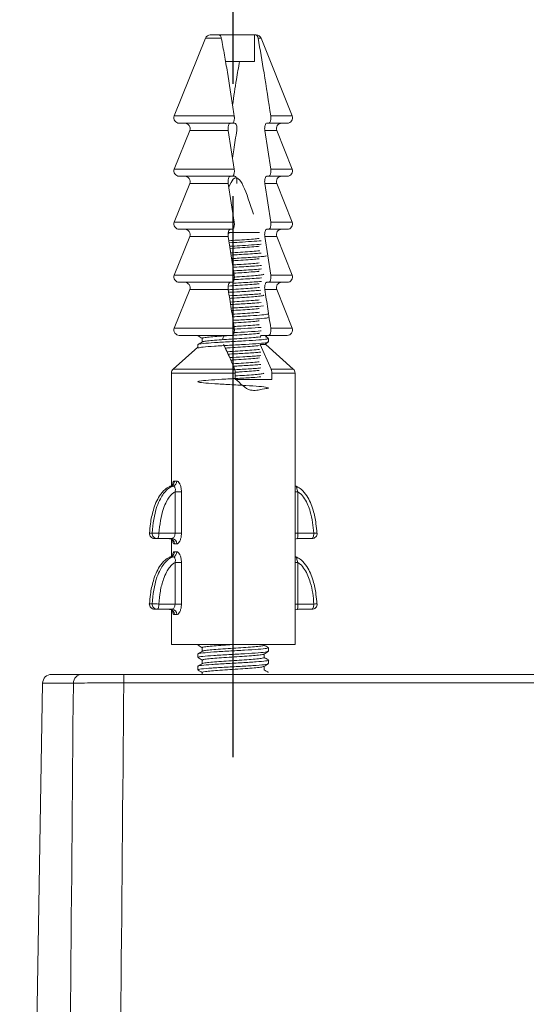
# Model space of a CAD drawing. Header units: millimetres. Extents: x 5295 to 5864, y 1670 to 2073.
# Tile 3 of 10: x 5444 to 5473, y 1987 to 2043. Entities that reach past the tile are written whole.
import ezdxf

# ---------------------------------------------------------------- set-up
doc = ezdxf.new("R2010")
doc.units = ezdxf.units.MM
doc.linetypes.add('CENTER', pattern=[50.8, 31.75, -6.35, 6.35, -6.35])
doc.layers.add('Center', color=1, linetype='CENTER')

# ---------------------------------------------------------------- blocks, each defined once
blk = doc.blocks.new('A$C3210630A')
at = {"color": 7, "linetype": 'Continuous', "lineweight": 15}
for p, q in [((9.212, 36.487), (7.452, 32.087)), ((9.49, 36.676), (9.947, 36.676)), ((11.996, 36.676), (9.947, 36.676)), ((11.996, 35.176), (11.996, 36.676)), ((12.046, 36.676), (11.996, 36.676)), ((12.046, 36.676), (12.084, 36.676)), ((14.123, 32.087), (12.363, 36.487)), ((11.996, 35.176), (10.353, 35.176)), ((8.323, 31.264), (7.452, 29.087)), ((10.737, 31.676), (7.73, 31.676)), ((10.505, 31.264), (10.844, 29.087)), ((10.759, 31.676), (10.879, 31.676)), ((12.91, 29.087), (12.575, 31.264)), ((12.684, 31.676), (12.805, 31.676)), ((13.844, 31.676), (12.805, 31.676)), ((14.123, 29.087), (13.252, 31.264)), ((10.737, 28.676), (7.73, 28.676)), ((10.759, 28.676), (10.879, 28.676)), ((12.684, 28.676), (12.805, 28.676)), ((13.844, 28.676), (12.805, 28.676)), ((8.323, 28.264), (7.452, 26.087)), ((10.505, 28.264), (10.844, 26.087)), ((12.91, 26.087), (12.575, 28.264)), ((14.123, 26.087), (13.252, 28.264)), ((10.737, 25.676), (7.73, 25.676)), ((12.684, 25.676), (12.805, 25.676)), ((13.844, 25.676), (12.805, 25.676)), ((8.323, 25.264), (7.452, 23.087)), ((10.505, 25.264), (10.844, 23.087)), ((12.91, 23.087), (12.575, 25.264)), ((14.123, 23.087), (13.252, 25.264)), ((10.737, 22.676), (7.73, 22.676)), ((12.684, 22.676), (12.805, 22.676)), ((13.844, 22.676), (12.805, 22.676)), ((8.323, 22.264), (7.452, 20.087)), ((14.123, 20.087), (13.252, 22.264)), ((10.737, 19.676), (7.73, 19.676)), ((8.748, 19.676), (8.788, 19.673)), ((8.787, 19.673), (8.787, 19.651)), ((12.402, 19.676), (12.805, 19.676)), ((12.787, 19.301), (12.787, 19.501)), ((13.844, 19.676), (12.805, 19.676)), ((8.787, 19.009), (7.388, 17.765)), ((8.787, 19.151), (8.787, 19.009)), ((9.037, 19.456), (9.037, 19.301)), ((12.934, 17.765), (12.317, 19.151)), ((12.627, 19.151), (12.595, 19.184)), ((14.187, 17.765), (12.627, 19.151)), ((7.287, 17.541), (7.287, 11.168)), ((10.906, 17.541), (10.906, 17.176)), ((12.972, 17.176), (12.972, 17.541)), ((14.287, 2.176), (14.287, 17.541)), ((10.906, 17.176), (12.972, 17.176)), ((14.338, 11.151), (14.287, 11.165)), ((7.496, 8.476), (7.496, 10.825)), ((7.496, 10.825), (7.854, 10.825)), ((7.854, 10.825), (7.854, 8.476)), ((14.436, 10.825), (14.436, 8.476)), ((6.053, 8.491), (6.196, 8.491)), ((6.583, 8.476), (7.496, 8.476)), ((7.496, 8.476), (7.854, 8.476)), ((14.436, 8.476), (15.349, 8.476)), ((6.476, 8.176), (6.333, 8.176)), ((7.314, 8.176), (6.476, 8.176)), ((7.287, 8.141), (7.287, 7.168)), ((7.588, 7.876), (7.457, 7.876)), ((15.242, 8.176), (14.403, 8.176)), ((7.496, 4.476), (7.496, 6.825)), ((7.496, 6.825), (7.854, 6.825)), ((7.854, 6.825), (7.854, 4.476)), ((14.436, 6.825), (14.436, 4.476)), ((6.053, 4.491), (6.196, 4.491)), ((6.583, 4.476), (7.496, 4.476)), ((7.496, 4.476), (7.854, 4.476)), ((14.436, 4.476), (15.349, 4.476)), ((6.476, 4.176), (6.333, 4.176)), ((7.314, 4.176), (6.476, 4.176)), ((7.287, 4.141), (7.287, 2.176)), ((15.242, 4.176), (14.403, 4.176)), ((7.588, 3.876), (7.457, 3.876)), ((7.518, 2.176), (7.287, 2.176)), ((14.287, 2.176), (7.518, 2.176)), ((9.037, 2.006), (9.037, 1.801)), ((12.537, 2.145), (12.537, 2.176)), ((12.787, 1.801), (12.787, 2.001)), ((8.787, 1.651), (8.787, 1.451)), ((9.037, 1.306), (9.037, 1.101)), ((12.537, 1.445), (12.537, 1.65)), ((12.787, 1.101), (12.787, 1.301)), ((8.787, 0.951), (8.787, 0.751)), ((9.037, 0.607), (9.037, 0.491)), ((12.537, 0.745), (12.537, 0.95)), ((12.774, 0.601), (12.737, 0.612))]:
    blk.add_line(p, q, dxfattribs=at)
at = {"color": 8, "linetype": 'Continuous', "lineweight": 15}
for p, q in [((10.114, 36.487), (9.212, 36.487)), ((12.363, 36.487), (12.196, 36.487)), ((7.452, 32.087), (10.844, 32.087)), ((12.91, 32.087), (14.123, 32.087)), ((10.505, 31.264), (8.323, 31.264)), ((13.252, 31.264), (12.575, 31.264)), ((7.452, 29.087), (10.844, 29.087)), ((12.91, 29.087), (14.123, 29.087)), ((10.505, 28.264), (8.323, 28.264)), ((13.252, 28.264), (12.575, 28.264)), ((7.452, 26.087), (10.844, 26.087)), ((12.91, 26.087), (14.123, 26.087)), ((10.505, 25.264), (8.323, 25.264)), ((10.564, 25.445), (10.494, 25.445)), ((10.504, 25.495), (12.271, 25.495)), ((13.252, 25.264), (12.575, 25.264)), ((7.452, 23.087), (10.844, 23.087)), ((12.91, 23.087), (14.123, 23.087)), ((10.505, 22.264), (8.323, 22.264)), ((13.252, 22.264), (12.575, 22.264)), ((7.452, 20.087), (10.844, 20.087)), ((12.91, 20.087), (14.123, 20.087)), ((12.627, 19.151), (12.317, 19.151)), ((10.906, 17.541), (7.287, 17.541)), ((7.388, 17.765), (10.868, 17.765)), ((12.934, 17.765), (14.187, 17.765)), ((14.287, 17.541), (12.972, 17.541)), ((14.436, 10.825), (14.287, 10.825)), ((14.436, 8.476), (14.287, 8.476)), ((14.436, 6.825), (14.287, 6.825)), ((14.436, 4.476), (14.287, 4.476))]:
    blk.add_line(p, q, dxfattribs=at)
at = {"color": 7, "linetype": 'Continuous', "lineweight": 15, "flags": 128}
for points in [[(9.01, 19.522), (9.029, 19.482), (9.037, 19.456)], [(6.033, 8.49), (6.038, 8.491), (6.053, 8.491)], [(6.476, 8.176), (6.497, 8.181), (6.517, 8.198), (6.535, 8.226), (6.551, 8.263), (6.565, 8.309), (6.575, 8.361), (6.581, 8.417), (6.583, 8.476)], [(15.349, 8.476), (15.347, 8.417), (15.34, 8.361), (15.331, 8.309), (15.317, 8.263), (15.301, 8.226), (15.283, 8.198), (15.262, 8.181), (15.242, 8.176)], [(15.541, 8.49), (15.537, 8.491), (15.521, 8.491)], [(6.033, 4.49), (6.038, 4.491), (6.053, 4.491)], [(6.476, 4.176), (6.497, 4.181), (6.517, 4.198), (6.535, 4.226), (6.551, 4.263), (6.565, 4.309), (6.575, 4.361), (6.581, 4.417), (6.583, 4.476)], [(15.349, 4.476), (15.347, 4.417), (15.34, 4.361), (15.331, 4.309), (15.317, 4.263), (15.301, 4.226), (15.283, 4.198), (15.262, 4.181), (15.242, 4.176)], [(15.541, 4.49), (15.537, 4.491), (15.521, 4.491)]]:
    blk.add_lwpolyline(points, dxfattribs=at)
at = {"color": 7, "linetype": 'Continuous', "lineweight": 15}
for centre, radius, start, end in [((9.49, 36.376), 0.3, 90, 158.1986), ((12.084, 36.376), 0.3, 21.8014, 90), ((7.73, 31.976), 0.3, 158.1986, 270), ((13.844, 31.976), 0.3, 270, 21.8014), ((8.044, 31.376), 0.3, 338.1986, 90), ((13.53, 31.376), 0.3, 90, 201.8014), ((7.73, 28.976), 0.3, 158.1986, 270), ((13.844, 28.976), 0.3, 270, 21.8014), ((8.044, 28.376), 0.3, 338.1986, 90), ((13.53, 28.376), 0.3, 90, 201.8014), ((7.73, 25.976), 0.3, 158.1986, 270), ((8.044, 25.376), 0.3, 338.1986, 90), ((13.53, 25.376), 0.3, 90, 201.8014), ((13.844, 25.976), 0.3, 270, 21.8014), ((7.73, 22.976), 0.3, 158.1986, 270), ((13.844, 22.976), 0.3, 270, 21.8014), ((8.044, 22.376), 0.3, 338.1986, 90), ((13.53, 22.376), 0.3, 90, 201.8014), ((7.73, 19.976), 0.3, 158.1986, 270), ((13.844, 19.976), 0.3, 270, 21.8014), ((12.826, 19.376), 0.3, 97.4862, 131.6823), ((7.587, 17.541), 0.3, 131.6335, 180), ((13.987, 17.541), 0.3, 0, 48.3665), ((7.157, 11.431), 0.3, 287.7379, 0.5534), ((7.293, 11.424), 0.295, 289.3366, 1.9518), ((6.333, 8.476), 0.3, 177.1691, 180), ((6.344, 8.467), 0.292, 175.2322, 267.8473), ((6.487, 8.467), 0.292, 175.2322, 267.8473), ((5.991, -1.227), 9.721, 86.5116, 88.7944), ((15.242, 8.476), 0.3, 270, 2.8309), ((7.164, 7.883), 0.293, 358.6146, 88.5441), ((7.3, 7.888), 0.288, 357.5436, 87.3123), ((7.157, 7.431), 0.3, 287.7379, 0.5534), ((7.293, 7.424), 0.295, 289.3366, 1.9518), ((6.333, 4.476), 0.3, 177.1691, 180), ((6.344, 4.467), 0.292, 175.2322, 267.8473), ((6.487, 4.467), 0.292, 175.2322, 267.8473), ((5.991, -5.227), 9.721, 86.5116, 88.7944), ((15.242, 4.476), 0.3, 270, 2.8309), ((7.164, 3.883), 0.293, 358.6146, 88.5441), ((7.3, 3.888), 0.288, 357.5436, 87.3123)]:
    blk.add_arc(centre, radius, start, end, dxfattribs=at)
at = {"color": 8, "linetype": 'Continuous', "lineweight": 15}
for centre in [(15.331, 9.969), (15.331, 5.969)]:
    blk.add_arc(centre, 1.493, 270.6933, 278.1078, dxfattribs=at)
at = {"color": 7, "linetype": 'Continuous', "lineweight": 15}
for points, knots in [([(9.947, 36.676), (9.955, 36.675), (9.994, 36.673), (10.048, 36.644), (10.095, 36.56), (10.109, 36.505), (10.114, 36.487)], [0, 0, 0, 0, 0.133829, 0.620556, 0.872451, 1, 1, 1, 1]), ([(10.114, 36.487), (10.174, 36.171), (10.296, 35.54), (10.512, 34.233), (10.693, 33.08), (10.819, 32.252), (10.844, 32.087)], [0, 0, 0, 0, 0.221564, 0.44372, 0.889151, 1, 1, 1, 1]), ([(12.196, 36.487), (12.195, 36.491), (12.19, 36.518), (12.181, 36.549), (12.157, 36.605), (12.114, 36.664), (12.071, 36.671), (12.046, 36.676)], [0, 0, 0, 0, 0.025596, 0.19508, 0.24725, 0.564914, 1, 1, 1, 1]), ([(12.91, 32.087), (12.787, 32.906), (12.565, 34.393), (12.31, 35.838), (12.196, 36.487)], [0, 0, 0, 0, 0.551068, 1, 1, 1, 1]), ([(11.141, 35.176), (11.084, 34.836), (10.945, 34.023), (10.821, 33.192), (10.748, 32.708)], [0, 0, 0, 0, 0.417805, 1, 1, 1, 1]), ([(10.844, 32.087), (10.846, 32.071), (10.85, 32.037), (10.853, 31.969), (10.849, 31.885), (10.832, 31.798), (10.806, 31.729), (10.773, 31.684), (10.749, 31.678), (10.737, 31.676)], [0, 0, 0, 0, 0.084724, 0.179843, 0.339851, 0.499733, 0.663165, 0.835664, 1, 1, 1, 1]), ([(12.805, 31.676), (12.818, 31.679), (12.844, 31.686), (12.88, 31.742), (12.905, 31.825), (12.917, 31.91), (12.919, 31.996), (12.915, 32.051), (12.91, 32.084), (12.91, 32.087)], [0, 0, 0, 0, 0.183485, 0.373192, 0.554244, 0.72489, 0.820724, 0.983017, 1, 1, 1, 1]), ([(10.505, 31.264), (10.505, 31.266), (10.5, 31.299), (10.494, 31.365), (10.499, 31.459), (10.515, 31.543), (10.54, 31.613), (10.574, 31.662), (10.601, 31.675), (10.615, 31.676), (10.616, 31.676)], [0, 0, 0, 0, 0.010378, 0.17498, 0.324274, 0.471755, 0.629142, 0.803258, 0.994183, 1, 1, 1, 1]), ([(10.988, 31.264), (10.931, 30.902), (10.85, 30.385), (10.771, 29.864), (10.747, 29.707)], [0, 0, 0, 0, 0.698605, 1, 1, 1, 1]), ([(10.988, 31.264), (10.989, 31.273), (10.995, 31.312), (10.998, 31.385), (10.992, 31.462), (10.98, 31.534), (10.96, 31.6), (10.927, 31.656), (10.898, 31.674), (10.882, 31.675), (10.879, 31.676)], [0, 0, 0, 0, 0.0458255, 0.2077671, 0.3587586, 0.4275108, 0.6015781, 0.7751644, 0.961118, 1, 1, 1, 1]), ([(12.684, 31.676), (12.677, 31.675), (12.656, 31.672), (12.622, 31.638), (12.59, 31.564), (12.57, 31.468), (12.565, 31.367), (12.57, 31.3), (12.575, 31.268), (12.575, 31.264)], [0, 0, 0, 0, 0.097273, 0.292654, 0.486369, 0.666656, 0.828898, 0.980059, 1, 1, 1, 1]), ([(10.844, 29.087), (10.846, 29.071), (10.85, 29.037), (10.853, 28.969), (10.849, 28.885), (10.832, 28.798), (10.806, 28.729), (10.773, 28.684), (10.749, 28.678), (10.737, 28.676)], [0, 0, 0, 0, 0.084724, 0.179843, 0.339851, 0.499733, 0.663165, 0.835664, 1, 1, 1, 1]), ([(12.805, 28.676), (12.818, 28.679), (12.844, 28.686), (12.88, 28.742), (12.905, 28.825), (12.917, 28.91), (12.919, 28.996), (12.915, 29.051), (12.91, 29.084), (12.91, 29.087)], [0, 0, 0, 0, 0.183485, 0.373192, 0.554244, 0.72489, 0.820724, 0.983017, 1, 1, 1, 1]), ([(10.505, 28.264), (10.505, 28.266), (10.5, 28.299), (10.494, 28.365), (10.499, 28.459), (10.515, 28.543), (10.54, 28.613), (10.574, 28.662), (10.601, 28.675), (10.615, 28.676), (10.616, 28.676)], [0, 0, 0, 0, 0.010378, 0.17498, 0.324274, 0.471755, 0.629142, 0.803258, 0.994183, 1, 1, 1, 1]), ([(11.927, 26.529), (11.547, 27.726), (11.083, 29.187), (10.62, 28.239), (10.536, 28.067)], [0, 0, 0, 0, 0.819149, 1, 1, 1, 1]), ([(10.988, 28.264), (10.989, 28.273), (10.995, 28.312), (10.998, 28.385), (10.992, 28.462), (10.98, 28.534), (10.96, 28.6), (10.927, 28.656), (10.898, 28.674), (10.882, 28.675), (10.879, 28.676)], [0, 0, 0, 0, 0.045825, 0.207767, 0.358759, 0.427511, 0.601578, 0.775164, 0.961118, 1, 1, 1, 1]), ([(12.684, 28.676), (12.677, 28.675), (12.656, 28.672), (12.622, 28.638), (12.59, 28.564), (12.57, 28.468), (12.565, 28.367), (12.57, 28.3), (12.575, 28.268), (12.575, 28.264)], [0, 0, 0, 0, 0.097273, 0.292654, 0.486369, 0.666656, 0.828898, 0.980059, 1, 1, 1, 1]), ([(10.505, 25.264), (10.505, 25.266), (10.5, 25.299), (10.494, 25.365), (10.499, 25.459), (10.515, 25.543), (10.54, 25.613), (10.574, 25.662), (10.601, 25.675), (10.615, 25.676), (10.616, 25.676)], [0, 0, 0, 0, 0.010378, 0.17498, 0.324274, 0.471755, 0.629142, 0.803258, 0.994183, 1, 1, 1, 1]), ([(10.844, 26.087), (10.846, 26.071), (10.85, 26.037), (10.853, 25.969), (10.849, 25.885), (10.832, 25.798), (10.806, 25.729), (10.773, 25.684), (10.749, 25.678), (10.737, 25.676)], [0, 0, 0, 0, 0.084724, 0.179843, 0.339851, 0.499733, 0.663165, 0.835664, 1, 1, 1, 1]), ([(12.684, 25.676), (12.677, 25.675), (12.656, 25.672), (12.622, 25.638), (12.59, 25.564), (12.57, 25.468), (12.565, 25.367), (12.57, 25.3), (12.575, 25.268), (12.575, 25.264)], [0, 0, 0, 0, 0.097273, 0.292654, 0.486369, 0.666656, 0.828898, 0.980059, 1, 1, 1, 1]), ([(12.805, 25.676), (12.818, 25.679), (12.844, 25.686), (12.88, 25.742), (12.905, 25.825), (12.917, 25.91), (12.919, 25.996), (12.915, 26.051), (12.91, 26.084), (12.91, 26.087)], [0, 0, 0, 0, 0.183485, 0.373192, 0.554244, 0.72489, 0.820724, 0.983017, 1, 1, 1, 1]), ([(12.259, 25.16), (12.191, 25.151), (12.019, 25.131), (11.57, 25.098), (11.042, 25.063), (10.693, 25.041), (10.541, 25.032)], [0, 0, 0, 0, 0.193154, 0.48431, 0.775468, 1, 1, 1, 1]), ([(10.56, 24.913), (10.757, 24.924), (11.198, 24.949), (11.826, 24.988), (12.251, 25.016), (12.36, 25.03), (12.364, 25.031)], [0, 0, 0, 0, 0.283326, 0.635188, 0.987093, 1, 1, 1, 1]), ([(10.591, 24.715), (10.777, 24.725), (11.208, 24.749), (11.826, 24.788), (12.251, 24.816), (12.361, 24.83), (12.364, 24.831)], [0, 0, 0, 0, 0.272529, 0.629753, 0.987019, 1, 1, 1, 1]), ([(10.609, 24.593), (10.798, 24.605), (11.186, 24.63), (11.724, 24.667), (12.104, 24.697), (12.225, 24.714), (12.257, 24.719)], [0, 0, 0, 0, 0.286789, 0.588507, 0.890228, 1, 1, 1, 1]), ([(12.271, 24.467), (12.265, 24.466), (12.183, 24.452), (11.862, 24.427), (11.349, 24.389), (10.909, 24.362), (10.682, 24.348), (10.648, 24.345)], [0, 0, 0, 0, 0.023105, 0.330519, 0.637921, 0.945332, 1, 1, 1, 1]), ([(10.668, 24.219), (10.819, 24.228), (11.153, 24.246), (11.646, 24.276), (12.08, 24.304), (12.278, 24.322), (12.363, 24.33)], [0, 0, 0, 0, 0.230471, 0.508467, 0.786364, 1, 1, 1, 1]), ([(10.698, 24.021), (10.839, 24.029), (11.163, 24.047), (11.649, 24.076), (12.106, 24.106), (12.473, 24.137), (12.606, 24.158), (12.673, 24.168)], [0, 0, 0, 0, 0.1619, 0.371449, 0.580923, 0.790468, 1, 1, 1, 1]), ([(10.718, 23.893), (10.788, 23.897), (11.053, 23.914), (11.508, 23.944), (11.985, 23.98), (12.179, 24.002), (12.264, 24.012)], [0, 0, 0, 0, 0.1129875, 0.4320686, 0.7511497, 1, 1, 1, 1]), ([(12.256, 23.774), (12.21, 23.768), (12.069, 23.749), (11.661, 23.718), (11.182, 23.686), (10.87, 23.666), (10.755, 23.659)], [0, 0, 0, 0, 0.1592407, 0.4850772, 0.8109155, 1, 1, 1, 1]), ([(10.776, 23.525), (10.85, 23.529), (11.105, 23.544), (11.537, 23.568), (12.003, 23.599), (12.291, 23.619), (12.379, 23.63), (12.379, 23.63)], [0, 0, 0, 0, 0.119515, 0.412803, 0.70619, 0.99956, 1, 1, 1, 1]), ([(10.806, 23.327), (10.87, 23.331), (11.115, 23.344), (11.537, 23.368), (12.003, 23.399), (12.291, 23.419), (12.379, 23.43), (12.379, 23.43)], [0, 0, 0, 0, 0.104657, 0.402916, 0.701274, 0.999615, 1, 1, 1, 1]), ([(10.844, 23.087), (10.846, 23.071), (10.85, 23.037), (10.853, 22.969), (10.849, 22.885), (10.832, 22.798), (10.806, 22.729), (10.773, 22.684), (10.749, 22.678), (10.737, 22.676)], [0, 0, 0, 0, 0.084724, 0.179843, 0.339851, 0.499733, 0.663165, 0.835664, 1, 1, 1, 1]), ([(10.754, 22.824), (10.822, 22.828), (11.071, 22.842), (11.499, 22.866), (11.973, 22.896), (12.275, 22.917), (12.372, 22.928), (12.379, 22.929)], [0, 0, 0, 0, 0.108704, 0.3979289, 0.6870971, 0.9762498, 1, 1, 1, 1]), ([(12.512, 23.142), (12.517, 23.135), (12.528, 23.116), (12.33, 23.084), (11.957, 23.047), (11.443, 23.01), (11.032, 22.984), (10.821, 22.97), (10.805, 22.969)], [0, 0, 0, 0, 0.115732, 0.33224, 0.548755, 0.765263, 0.981777, 1, 1, 1, 1]), ([(10.827, 23.193), (10.976, 23.202), (11.323, 23.225), (11.807, 23.26), (12.151, 23.287), (12.248, 23.302), (12.263, 23.305)], [0, 0, 0, 0, 0.2548885, 0.5947138, 0.9345415, 1, 1, 1, 1]), ([(12.805, 22.676), (12.818, 22.679), (12.844, 22.686), (12.88, 22.742), (12.905, 22.825), (12.917, 22.91), (12.919, 22.996), (12.915, 23.051), (12.91, 23.084), (12.91, 23.087)], [0, 0, 0, 0, 0.183485, 0.373192, 0.554244, 0.72489, 0.820724, 0.983017, 1, 1, 1, 1]), ([(10.505, 22.264), (10.505, 22.266), (10.5, 22.299), (10.494, 22.365), (10.499, 22.459), (10.515, 22.543), (10.54, 22.613), (10.574, 22.662), (10.601, 22.675), (10.615, 22.676), (10.616, 22.676)], [0, 0, 0, 0, 0.010378, 0.17498, 0.324274, 0.471755, 0.629142, 0.803258, 0.994183, 1, 1, 1, 1]), ([(12.276, 22.384), (12.275, 22.383), (12.2, 22.371), (11.888, 22.345), (11.382, 22.308), (10.882, 22.276), (10.595, 22.258), (10.501, 22.252)], [0, 0, 0, 0, 0.004743, 0.289809, 0.574884, 0.85995, 1, 1, 1, 1]), ([(10.502, 22.465), (10.678, 22.476), (11.051, 22.5), (11.599, 22.537), (12.035, 22.57), (12.196, 22.59), (12.258, 22.598)], [0, 0, 0, 0, 0.254595, 0.540345, 0.826096, 1, 1, 1, 1]), ([(10.756, 22.624), (10.823, 22.628), (11.072, 22.642), (11.5, 22.666), (11.973, 22.696), (12.275, 22.717), (12.372, 22.728), (12.379, 22.729)], [0, 0, 0, 0, 0.107805, 0.397332, 0.6868, 0.976254, 1, 1, 1, 1]), ([(12.684, 22.676), (12.677, 22.675), (12.656, 22.672), (12.622, 22.638), (12.59, 22.564), (12.57, 22.468), (12.565, 22.367), (12.57, 22.3), (12.575, 22.268), (12.575, 22.264)], [0, 0, 0, 0, 0.097273, 0.292654, 0.486369, 0.666656, 0.828898, 0.980059, 1, 1, 1, 1]), ([(10.5, 22.11), (10.722, 22.122), (11.245, 22.151), (11.951, 22.191), (12.238, 22.219), (12.348, 22.229)], [0, 0, 0, 0, 0.313588, 0.737271, 1, 1, 1, 1]), ([(10.505, 22.264), (10.562, 21.903), (10.677, 21.179), (10.788, 20.451), (10.844, 20.087)], [0, 0, 0, 0, 0.499968, 1, 1, 1, 1]), ([(10.56, 21.913), (10.762, 21.924), (11.265, 21.953), (11.951, 21.991), (12.238, 22.019), (12.348, 22.029)], [0, 0, 0, 0, 0.293621, 0.72963, 1, 1, 1, 1]), ([(10.583, 21.768), (10.671, 21.774), (10.953, 21.792), (11.437, 21.823), (11.953, 21.861), (12.323, 21.898), (12.514, 21.927), (12.511, 21.942), (12.51, 21.946)], [0, 0, 0, 0, 0.096214, 0.30859, 0.52096, 0.733332, 0.9457, 1, 1, 1, 1]), ([(12.91, 20.087), (12.883, 20.269), (12.828, 20.633), (12.744, 21.178), (12.66, 21.722), (12.604, 22.083), (12.575, 22.264)], [0, 0, 0, 0, 0.24999, 0.499983, 0.749988, 1, 1, 1, 1]), ([(12.256, 21.684), (12.217, 21.678), (12.085, 21.66), (11.691, 21.63), (11.161, 21.594), (10.789, 21.57), (10.616, 21.559)], [0, 0, 0, 0, 0.130239, 0.432953, 0.735661, 1, 1, 1, 1]), ([(10.639, 21.417), (10.766, 21.425), (11.19, 21.449), (11.865, 21.486), (12.209, 21.516), (12.36, 21.529)], [0, 0, 0, 0, 0.193297, 0.645925, 1, 1, 1, 1]), ([(10.67, 21.219), (10.787, 21.226), (11.201, 21.249), (11.924, 21.289), (12.306, 21.323), (12.497, 21.34)], [0, 0, 0, 0, 0.163912, 0.581958, 1, 1, 1, 1]), ([(10.692, 21.075), (10.861, 21.086), (11.228, 21.109), (11.743, 21.145), (12.115, 21.174), (12.23, 21.191), (12.258, 21.195)], [0, 0, 0, 0, 0.267381, 0.582483, 0.897583, 1, 1, 1, 1]), ([(12.267, 20.984), (12.172, 20.973), (11.965, 20.95), (11.472, 20.914), (11.028, 20.886), (10.779, 20.87), (10.724, 20.866)], [0, 0, 0, 0, 0.270526, 0.590599, 0.910677, 1, 1, 1, 1]), ([(10.746, 20.723), (10.789, 20.726), (11.126, 20.745), (11.773, 20.781), (12.49, 20.832), (12.67, 20.866), (12.76, 20.882)], [0, 0, 0, 0, 0.045947, 0.363969, 0.681987, 1, 1, 1, 1]), ([(10.777, 20.525), (10.809, 20.527), (11.136, 20.546), (11.785, 20.581), (12.446, 20.632), (12.784, 20.667), (12.757, 20.686), (12.754, 20.688)], [0, 0, 0, 0, 0.0342, 0.344799, 0.655395, 0.96599, 1, 1, 1, 1]), ([(10.844, 20.087), (10.846, 20.071), (10.85, 20.037), (10.853, 19.969), (10.849, 19.885), (10.832, 19.798), (10.806, 19.729), (10.773, 19.684), (10.749, 19.678), (10.737, 19.676)], [0, 0, 0, 0, 0.084724, 0.179843, 0.339851, 0.499733, 0.663165, 0.835664, 1, 1, 1, 1]), ([(10.799, 20.382), (10.849, 20.385), (11.095, 20.401), (11.529, 20.429), (11.996, 20.464), (12.183, 20.486), (12.262, 20.495)], [0, 0, 0, 0, 0.085749, 0.419374, 0.752999, 1, 1, 1, 1]), ([(10.821, 20.028), (11.086, 20.043), (11.648, 20.075), (12.212, 20.109), (12.355, 20.127), (12.369, 20.129)], [0, 0, 0, 0, 0.44659, 0.9466962, 1, 1, 1, 1]), ([(12.26, 20.284), (12.239, 20.28), (12.133, 20.265), (11.776, 20.236), (11.299, 20.203), (10.965, 20.182), (10.831, 20.173)], [0, 0, 0, 0, 0.0875667, 0.4280052, 0.7684451, 1, 1, 1, 1]), ([(12.805, 19.676), (12.818, 19.679), (12.844, 19.686), (12.88, 19.742), (12.905, 19.825), (12.917, 19.91), (12.919, 19.996), (12.915, 20.051), (12.91, 20.084), (12.91, 20.087)], [0, 0, 0, 0, 0.183485, 0.373192, 0.554244, 0.72489, 0.820724, 0.983017, 1, 1, 1, 1]), ([(8.844, 19.642), (8.803, 19.651), (8.755, 19.663), (8.841, 19.674), (8.853, 19.676)], [0, 0, 0, 0, 0.8575335, 1, 1, 1, 1]), ([(8.824, 19.151), (8.813, 19.155), (8.753, 19.175), (9.053, 19.213), (9.686, 19.264), (10.574, 19.314), (11.499, 19.365), (12.272, 19.415), (12.763, 19.464), (12.761, 19.496), (12.759, 19.512)], [0, 0, 0, 0, 0.032916, 0.173094, 0.313271, 0.453449, 0.593628, 0.733808, 0.873988, 1, 1, 1, 1]), ([(8.794, 19.642), (8.836, 19.618), (8.913, 19.573), (8.99, 19.528), (9.025, 19.508)], [0, 0, 0, 0, 0.547291, 1, 1, 1, 1]), ([(9.062, 19.507), (9.058, 19.513), (9.044, 19.532), (9.237, 19.563), (9.605, 19.601), (10.118, 19.639), (10.702, 19.676), (11.302, 19.714), (11.826, 19.752), (12.162, 19.779), (12.254, 19.793), (12.266, 19.795)], [0, 0, 0, 0, 0.066242, 0.196793, 0.327346, 0.457898, 0.58845, 0.719001, 0.849552, 0.980103, 1, 1, 1, 1]), ([(12.259, 19.584), (12.19, 19.575), (12.016, 19.554), (11.565, 19.521), (10.994, 19.483), (10.394, 19.445), (9.838, 19.408), (9.396, 19.37), (9.119, 19.337), (9.083, 19.316), (9.069, 19.307)], [0, 0, 0, 0, 0.091546, 0.227658, 0.36377, 0.499879, 0.635991, 0.772101, 0.908216, 1, 1, 1, 1]), ([(10.197, 19.431), (10.197, 19.432), (10.197, 19.459), (10.209, 19.515), (10.234, 19.594), (10.274, 19.655), (10.308, 19.675), (10.326, 19.675), (10.329, 19.676)], [0, 0, 0, 0, 0.005871, 0.168479, 0.390736, 0.672011, 0.956816, 1, 1, 1, 1]), ([(10.836, 19.829), (11.096, 19.844), (11.652, 19.875), (12.212, 19.909), (12.355, 19.927), (12.369, 19.929)], [0, 0, 0, 0, 0.441962, 0.94625, 1, 1, 1, 1]), ([(12.402, 19.676), (12.401, 19.676), (12.385, 19.675), (12.352, 19.657), (12.316, 19.609), (12.303, 19.562), (12.3, 19.551)], [0, 0, 0, 0, 0.024316, 0.438476, 0.874335, 1, 1, 1, 1]), ([(12.778, 19.512), (12.736, 19.536), (12.683, 19.566), (12.631, 19.597), (12.621, 19.603)], [0, 0, 0, 0, 0.805488, 1, 1, 1, 1]), ([(9.05, 19.309), (9.008, 19.284), (8.924, 19.235), (8.839, 19.186), (8.797, 19.162)], [0, 0, 0, 0, 0.499876, 1, 1, 1, 1]), ([(8.798, 18.963), (8.87, 18.979), (9.014, 19.013), (9.697, 19.064), (10.571, 19.114), (11.5, 19.165), (12.269, 19.215), (12.738, 19.261), (12.742, 19.289), (12.743, 19.301)], [0, 0, 0, 0, 0.149546, 0.29909, 0.448633, 0.598179, 0.747727, 0.897275, 1, 1, 1, 1]), ([(10.241, 19.151), (10.359, 18.903), (10.573, 18.457), (10.777, 17.978), (10.868, 17.765)], [0, 0, 0, 0, 0.555879, 1, 1, 1, 1]), ([(10.334, 18.952), (10.376, 18.955), (10.601, 18.97), (11.06, 18.998), (11.62, 19.036), (12.047, 19.068), (12.201, 19.088), (12.257, 19.095)], [0, 0, 0, 0, 0.061029, 0.324245, 0.587456, 0.850674, 1, 1, 1, 1]), ([(12.587, 19.179), (12.608, 19.192), (12.671, 19.228), (12.734, 19.265), (12.776, 19.289)], [0, 0, 0, 0, 0.330036, 1, 1, 1, 1]), ([(12.27, 18.884), (12.264, 18.883), (12.181, 18.869), (11.857, 18.843), (11.342, 18.805), (10.83, 18.773), (10.534, 18.754), (10.43, 18.747)], [0, 0, 0, 0, 0.023409, 0.2989, 0.5744, 0.849896, 1, 1, 1, 1]), ([(10.495, 18.609), (10.775, 18.625), (11.358, 18.658), (12.049, 18.698), (12.277, 18.722), (12.345, 18.729)], [0, 0, 0, 0, 0.3946625, 0.8177042, 1, 1, 1, 1]), ([(10.586, 18.415), (10.836, 18.429), (11.388, 18.46), (12.048, 18.498), (12.277, 18.522), (12.345, 18.529)], [0, 0, 0, 0, 0.367495, 0.809523, 1, 1, 1, 1]), ([(10.648, 18.272), (10.701, 18.276), (10.947, 18.292), (11.397, 18.32), (11.923, 18.358), (12.159, 18.383), (12.276, 18.395)], [0, 0, 0, 0, 0.0839372, 0.3912465, 0.6985469, 1, 1, 1, 1]), ([(12.256, 18.184), (12.209, 18.177), (12.066, 18.159), (11.656, 18.127), (11.172, 18.094), (10.856, 18.074), (10.737, 18.067)], [0, 0, 0, 0, 0.161126, 0.48382, 0.806502, 1, 1, 1, 1]), ([(10.798, 17.926), (10.929, 17.934), (11.36, 17.958), (11.965, 17.992), (12.243, 18.019), (12.347, 18.029)], [0, 0, 0, 0, 0.214811, 0.707683, 1, 1, 1, 1]), ([(10.81, 17.727), (10.937, 17.734), (11.364, 17.758), (11.965, 17.792), (12.243, 17.819), (12.347, 17.829)], [0, 0, 0, 0, 0.2095206, 0.7057206, 1, 1, 1, 1]), ([(10.906, 17.232), (11.188, 16.947), (11.702, 16.426), (12.498, 16.671), (12.83, 16.674), (12.765, 16.737), (12.294, 16.784), (11.519, 16.836), (10.596, 16.886), (9.711, 16.937), (9.045, 16.987), (8.731, 17.038), (8.835, 17.089), (9.333, 17.139), (10.129, 17.19), (11.048, 17.24), (11.878, 17.287), (12.213, 17.316), (12.357, 17.329)], [0, 0, 0, 0, 0.076267, 0.138871, 0.201474, 0.264077, 0.326681, 0.389286, 0.45189, 0.514494, 0.577097, 0.6397, 0.702304, 0.764908, 0.827512, 0.890116, 0.95272, 1, 1, 1, 1]), ([(10.868, 17.765), (10.877, 17.739), (10.891, 17.698), (10.904, 17.619), (10.905, 17.569), (10.906, 17.541)], [0, 0, 0, 0, 0.417135, 0.671648, 1, 1, 1, 1]), ([(10.882, 17.588), (10.972, 17.593), (11.261, 17.612), (11.708, 17.642), (12.096, 17.673), (12.221, 17.69), (12.257, 17.695)], [0, 0, 0, 0, 0.160425, 0.511113, 0.861793, 1, 1, 1, 1]), ([(12.512, 17.545), (12.516, 17.538), (12.527, 17.519), (12.327, 17.487), (11.952, 17.449), (11.454, 17.413), (11.082, 17.389), (10.906, 17.378)], [0, 0, 0, 0, 0.12284, 0.347901, 0.57297, 0.798033, 1, 1, 1, 1]), ([(12.972, 17.541), (12.972, 17.553), (12.971, 17.583), (12.966, 17.645), (12.954, 17.712), (12.94, 17.75), (12.934, 17.765)], [0, 0, 0, 0, 0.143051, 0.35299, 0.744782, 1, 1, 1, 1]), ([(7.248, 11.145), (7.229, 11.139), (7.114, 11.1), (6.875, 10.944), (6.524, 10.506), (6.252, 9.83), (6.099, 9.107), (6.066, 8.668), (6.053, 8.491)], [0, 0, 0, 0, 0.0208478, 0.1255439, 0.284114, 0.5730569, 0.828417, 1, 1, 1, 1]), ([(6.196, 8.491), (6.252, 9.002), (6.326, 9.677), (6.679, 10.498), (6.959, 10.898), (7.246, 11.094), (7.36, 11.135), (7.391, 11.145)], [0, 0, 0, 0, 0.493059, 0.652398, 0.874608, 0.966543, 1, 1, 1, 1]), ([(7.366, 11.24), (7.366, 11.241), (7.366, 11.241), (7.35, 11.214), (7.308, 11.171), (7.261, 11.156), (7.237, 11.149)], [0, 0, 0, 0, 0.1496364, 0.3817424, 0.6908048, 1, 1, 1, 1]), ([(7.391, 11.145), (7.379, 11.145), (7.327, 11.144), (7.282, 11.145), (7.248, 11.145)], [0, 0, 0, 0, 0.2343115, 1, 1, 1, 1]), ([(7.496, 10.825), (7.497, 10.829), (7.508, 10.865), (7.515, 10.915), (7.511, 10.991), (7.498, 11.041), (7.471, 11.095), (7.437, 11.137), (7.407, 11.142), (7.391, 11.145)], [0, 0, 0, 0, 0.027434, 0.231118, 0.301702, 0.519144, 0.581325, 0.782015, 1, 1, 1, 1]), ([(7.457, 11.434), (7.487, 11.433), (7.527, 11.432), (7.577, 11.433), (7.588, 11.434)], [0, 0, 0, 0, 0.76562, 1, 1, 1, 1]), ([(7.588, 11.434), (7.59, 11.434), (7.617, 11.434), (7.674, 11.408), (7.734, 11.332), (7.788, 11.226), (7.84, 11.073), (7.849, 10.914), (7.854, 10.825)], [0, 0, 0, 0, 0.017458, 0.217503, 0.421286, 0.48534, 0.710599, 1, 1, 1, 1]), ([(14.326, 11.145), (14.334, 11.144), (14.351, 11.14), (14.371, 11.099), (14.388, 11.033), (14.405, 10.939), (14.425, 10.865), (14.436, 10.825)], [0, 0, 0, 0, 0.173018, 0.375117, 0.543599, 0.7526, 1, 1, 1, 1]), ([(14.326, 11.145), (14.345, 11.139), (14.461, 11.1), (14.699, 10.944), (15.05, 10.506), (15.322, 9.83), (15.476, 9.107), (15.508, 8.668), (15.521, 8.491)], [0, 0, 0, 0, 0.020848, 0.125544, 0.284114, 0.573057, 0.828417, 1, 1, 1, 1]), ([(7.496, 10.825), (7.447, 10.795), (7.244, 10.668), (7.023, 10.326), (6.702, 9.586), (6.634, 8.956), (6.583, 8.476)], [0, 0, 0, 0, 0.068236, 0.286198, 0.45558, 1, 1, 1, 1]), ([(15.349, 8.476), (15.306, 8.89), (15.235, 9.573), (14.92, 10.328), (14.642, 10.697), (14.485, 10.795), (14.436, 10.825)], [0, 0, 0, 0, 0.472067, 0.778735, 0.931401, 1, 1, 1, 1]), ([(7.314, 8.176), (7.33, 8.179), (7.363, 8.186), (7.418, 8.237), (7.464, 8.312), (7.492, 8.397), (7.495, 8.454), (7.496, 8.476)], [0, 0, 0, 0, 0.213325, 0.428609, 0.646172, 0.861726, 1, 1, 1, 1]), ([(7.854, 8.476), (7.853, 8.432), (7.849, 8.321), (7.813, 8.152), (7.748, 8), (7.667, 7.896), (7.614, 7.882), (7.588, 7.876)], [0, 0, 0, 0, 0.1454175, 0.3680007, 0.5850827, 0.7943326, 1, 1, 1, 1]), ([(14.436, 8.476), (14.436, 8.442), (14.436, 8.375), (14.437, 8.286), (14.434, 8.219), (14.423, 8.181), (14.409, 8.177), (14.403, 8.176)], [0, 0, 0, 0, 0.20883, 0.419792, 0.635224, 0.852795, 1, 1, 1, 1]), ([(7.176, 8.17), (7.202, 8.169), (7.262, 8.168), (7.33, 8.12), (7.362, 8.081), (7.369, 8.066), (7.368, 8.069), (7.368, 8.07)], [0, 0, 0, 0, 0.250792, 0.581467, 0.791446, 0.970454, 1, 1, 1, 1]), ([(14.287, 8.145), (14.29, 8.147), (14.32, 8.169), (14.379, 8.183), (14.419, 8.173), (14.424, 8.172)], [0, 0, 0, 0, 0.08181, 0.874282, 1, 1, 1, 1]), ([(7.457, 7.434), (7.487, 7.433), (7.527, 7.432), (7.577, 7.433), (7.588, 7.434)], [0, 0, 0, 0, 0.7656201, 1, 1, 1, 1]), ([(7.588, 7.434), (7.59, 7.434), (7.617, 7.434), (7.674, 7.408), (7.734, 7.332), (7.788, 7.226), (7.84, 7.073), (7.849, 6.914), (7.854, 6.825)], [0, 0, 0, 0, 0.017458, 0.217503, 0.421286, 0.48534, 0.710599, 1, 1, 1, 1]), ([(7.248, 7.145), (7.229, 7.139), (7.114, 7.1), (6.875, 6.944), (6.617, 6.621), (6.408, 6.215), (6.222, 5.688), (6.099, 5.107), (6.066, 4.668), (6.053, 4.491)], [0, 0, 0, 0, 0.020832, 0.12545, 0.283902, 0.42695, 0.573375, 0.828545, 1, 1, 1, 1]), ([(6.196, 4.491), (6.252, 5.002), (6.326, 5.677), (6.679, 6.498), (6.959, 6.898), (7.246, 7.094), (7.36, 7.135), (7.391, 7.145)], [0, 0, 0, 0, 0.493059, 0.652398, 0.874608, 0.966543, 1, 1, 1, 1]), ([(7.496, 6.825), (7.447, 6.795), (7.322, 6.718), (7.161, 6.529), (6.985, 6.245), (6.8, 5.803), (6.643, 5.195), (6.603, 4.717), (6.583, 4.476)], [0, 0, 0, 0, 0.068066, 0.175004, 0.286423, 0.455384, 0.724229, 1, 1, 1, 1]), ([(7.366, 7.24), (7.366, 7.241), (7.366, 7.241), (7.35, 7.214), (7.308, 7.171), (7.261, 7.156), (7.237, 7.149)], [0, 0, 0, 0, 0.149636, 0.381742, 0.690805, 1, 1, 1, 1]), ([(7.391, 7.145), (7.379, 7.145), (7.327, 7.144), (7.282, 7.145), (7.248, 7.145)], [0, 0, 0, 0, 0.234311, 1, 1, 1, 1]), ([(7.496, 6.825), (7.497, 6.829), (7.508, 6.865), (7.515, 6.915), (7.511, 6.991), (7.498, 7.041), (7.471, 7.095), (7.437, 7.137), (7.407, 7.142), (7.391, 7.145)], [0, 0, 0, 0, 0.027434, 0.231118, 0.301702, 0.519144, 0.581325, 0.782015, 1, 1, 1, 1]), ([(14.337, 7.15), (14.322, 7.152), (14.303, 7.154), (14.29, 7.164), (14.287, 7.167)], [0, 0, 0, 0, 0.752062, 1, 1, 1, 1]), ([(14.326, 7.145), (14.334, 7.144), (14.351, 7.14), (14.371, 7.099), (14.388, 7.033), (14.405, 6.939), (14.425, 6.865), (14.436, 6.825)], [0, 0, 0, 0, 0.173018, 0.375117, 0.543599, 0.7526, 1, 1, 1, 1]), ([(14.326, 7.145), (14.345, 7.139), (14.461, 7.1), (14.699, 6.944), (14.958, 6.621), (15.167, 6.215), (15.353, 5.688), (15.476, 5.107), (15.508, 4.668), (15.521, 4.491)], [0, 0, 0, 0, 0.020832, 0.12545, 0.283902, 0.42695, 0.573375, 0.828545, 1, 1, 1, 1]), ([(15.349, 4.476), (15.332, 4.681), (15.3, 5.095), (15.179, 5.63), (15.022, 6.08), (14.841, 6.433), (14.642, 6.697), (14.485, 6.795), (14.436, 6.825)], [0, 0, 0, 0, 0.234307, 0.472195, 0.624245, 0.779115, 0.931519, 1, 1, 1, 1]), ([(7.314, 4.176), (7.33, 4.179), (7.363, 4.186), (7.418, 4.237), (7.464, 4.312), (7.492, 4.397), (7.495, 4.454), (7.496, 4.476)], [0, 0, 0, 0, 0.213325, 0.428609, 0.646172, 0.861726, 1, 1, 1, 1]), ([(7.854, 4.476), (7.853, 4.432), (7.849, 4.321), (7.813, 4.152), (7.748, 4), (7.667, 3.896), (7.614, 3.882), (7.588, 3.876)], [0, 0, 0, 0, 0.145418, 0.368001, 0.585083, 0.794333, 1, 1, 1, 1]), ([(14.436, 4.476), (14.436, 4.442), (14.436, 4.375), (14.437, 4.286), (14.434, 4.219), (14.423, 4.181), (14.409, 4.177), (14.403, 4.176)], [0, 0, 0, 0, 0.20883, 0.419792, 0.635224, 0.852795, 1, 1, 1, 1]), ([(7.176, 4.17), (7.202, 4.169), (7.262, 4.168), (7.33, 4.12), (7.362, 4.081), (7.369, 4.066), (7.368, 4.069), (7.368, 4.07)], [0, 0, 0, 0, 0.250792, 0.581467, 0.791446, 0.970454, 1, 1, 1, 1]), ([(14.287, 4.145), (14.29, 4.147), (14.32, 4.169), (14.379, 4.183), (14.419, 4.173), (14.424, 4.172)], [0, 0, 0, 0, 0.08181, 0.874282, 1, 1, 1, 1]), ([(8.846, 2.141), (8.807, 2.15), (8.757, 2.162), (8.842, 2.173), (8.861, 2.176)], [0, 0, 0, 0, 0.779059, 1, 1, 1, 1]), ([(8.817, 1.651), (8.808, 1.654), (8.745, 1.674), (9.029, 1.71), (9.643, 1.761), (10.524, 1.812), (11.451, 1.862), (12.237, 1.913), (12.753, 1.963), (12.764, 1.995), (12.769, 2.011)], [0, 0, 0, 0, 0.0253, 0.165499, 0.305696, 0.445894, 0.586093, 0.726293, 0.866494, 1, 1, 1, 1]), ([(8.847, 1.439), (8.822, 1.446), (8.736, 1.47), (9.022, 1.51), (9.645, 1.561), (10.523, 1.612), (11.452, 1.662), (12.234, 1.713), (12.726, 1.759), (12.742, 1.788), (12.748, 1.801)], [0, 0, 0, 0, 0.056272, 0.196267, 0.336262, 0.476255, 0.616249, 0.756245, 0.896241, 1, 1, 1, 1]), ([(8.794, 2.142), (8.836, 2.117), (8.917, 2.07), (8.998, 2.023), (9.037, 2)], [0, 0, 0, 0, 0.519903, 1, 1, 1, 1]), ([(9.05, 1.809), (9.008, 1.784), (8.923, 1.735), (8.839, 1.686), (8.797, 1.662)], [0, 0, 0, 0, 0.4998632, 1, 1, 1, 1]), ([(9.051, 2.006), (9.046, 2.009), (9.016, 2.023), (9.151, 2.05), (9.457, 2.088), (9.931, 2.126), (10.369, 2.155), (10.63, 2.171), (10.694, 2.176)], [0, 0, 0, 0, 0.036221, 0.259064, 0.481911, 0.704751, 0.927595, 1, 1, 1, 1]), ([(12.515, 2.145), (12.515, 2.137), (12.518, 2.116), (12.296, 2.083), (11.904, 2.046), (11.378, 2.008), (10.786, 1.97), (10.195, 1.932), (9.668, 1.895), (9.281, 1.857), (9.074, 1.828), (9.07, 1.811), (9.069, 1.807)], [0, 0, 0, 0, 0.0723301, 0.1837972, 0.2952678, 0.4067357, 0.5182079, 0.629677, 0.7411485, 0.8526161, 0.9640862, 1, 1, 1, 1]), ([(12.524, 1.643), (12.566, 1.667), (12.65, 1.716), (12.735, 1.765), (12.777, 1.79)], [0, 0, 0, 0, 0.499824, 1, 1, 1, 1]), ([(12.778, 2.011), (12.736, 2.036), (12.655, 2.083), (12.575, 2.129), (12.537, 2.151)], [0, 0, 0, 0, 0.526849, 1, 1, 1, 1]), ([(8.79, 0.951), (8.789, 0.951), (8.722, 0.968), (8.964, 1.002), (9.516, 1.053), (10.375, 1.103), (11.301, 1.154), (12.137, 1.205), (12.66, 1.255), (12.864, 1.291), (12.767, 1.31), (12.757, 1.312)], [0, 0, 0, 0, 0.001756, 0.142026, 0.282294, 0.42256, 0.562826, 0.703092, 0.84336, 0.98363, 1, 1, 1, 1]), ([(8.797, 1.44), (8.839, 1.415), (8.919, 1.369), (8.999, 1.322), (9.037, 1.3)], [0, 0, 0, 0, 0.526396, 1, 1, 1, 1]), ([(12.532, 1.445), (12.533, 1.444), (12.566, 1.431), (12.443, 1.405), (12.158, 1.368), (11.697, 1.33), (11.138, 1.292), (10.538, 1.254), (9.965, 1.217), (9.49, 1.179), (9.154, 1.143), (9.086, 1.118), (9.053, 1.107)], [0, 0, 0, 0, 0.0068462, 0.1181206, 0.2293981, 0.3406725, 0.4519485, 0.5632222, 0.674499, 0.7857734, 0.8970508, 1, 1, 1, 1]), ([(9.056, 1.306), (9.059, 1.316), (9.067, 1.338), (9.311, 1.373), (9.719, 1.41), (10.255, 1.448), (10.85, 1.485), (11.436, 1.523), (11.954, 1.561), (12.323, 1.599), (12.512, 1.626), (12.51, 1.641), (12.51, 1.644)], [0, 0, 0, 0, 0.083819, 0.195491, 0.307166, 0.418839, 0.530516, 0.64219, 0.753866, 0.865538, 0.977212, 1, 1, 1, 1]), ([(12.778, 1.311), (12.736, 1.336), (12.656, 1.383), (12.575, 1.429), (12.537, 1.451)], [0, 0, 0, 0, 0.526139, 1, 1, 1, 1]), ([(8.841, 0.738), (8.819, 0.742), (8.72, 0.764), (8.953, 0.802), (9.52, 0.853), (10.373, 0.903), (11.305, 0.954), (12.124, 1.005), (12.69, 1.054), (12.744, 1.086), (12.77, 1.101)], [0, 0, 0, 0, 0.037704, 0.177081, 0.316458, 0.455834, 0.595209, 0.734585, 0.873963, 1, 1, 1, 1]), ([(9.05, 1.109), (9.008, 1.084), (8.923, 1.035), (8.839, 0.986), (8.797, 0.962)], [0, 0, 0, 0, 0.49986, 1, 1, 1, 1]), ([(8.8, 0.738), (8.842, 0.714), (8.921, 0.668), (9, 0.622), (9.037, 0.601)], [0, 0, 0, 0, 0.533209, 1, 1, 1, 1]), ([(9.059, 0.607), (9.053, 0.611), (9.029, 0.628), (9.191, 0.657), (9.529, 0.695), (10.023, 0.732), (10.6, 0.77), (11.199, 0.807), (11.753, 0.845), (12.19, 0.883), (12.462, 0.916), (12.494, 0.937), (12.507, 0.946)], [0, 0, 0, 0, 0.0372319, 0.1483006, 0.2593676, 0.3704353, 0.4815004, 0.5925665, 0.7036313, 0.8146997, 0.9257667, 1, 1, 1, 1]), ([(12.526, 0.944), (12.569, 0.969), (12.653, 1.018), (12.737, 1.067), (12.78, 1.091)], [0, 0, 0, 0, 0.4998441, 1, 1, 1, 1]), ([(12.778, 0.611), (12.736, 0.636), (12.656, 0.683), (12.575, 0.729), (12.537, 0.751)], [0, 0, 0, 0, 0.526001, 1, 1, 1, 1])]:
    blk.add_open_spline(points, degree=3, knots=knots, dxfattribs=at)
at = {"color": 8, "linetype": 'Continuous', "lineweight": 15}
for points, knots in [([(7.355, 11.243), (7.36, 11.273), (7.373, 11.349), (7.407, 11.421), (7.441, 11.43), (7.457, 11.434)], [0, 0, 0, 0, 0.255298, 0.659314, 1, 1, 1, 1]), ([(7.457, 7.876), (7.444, 7.879), (7.412, 7.887), (7.377, 7.952), (7.363, 8.032), (7.357, 8.066)], [0, 0, 0, 0, 0.282443, 0.701313, 1, 1, 1, 1]), ([(7.355, 7.243), (7.36, 7.273), (7.373, 7.349), (7.407, 7.421), (7.441, 7.43), (7.457, 7.434)], [0, 0, 0, 0, 0.255298, 0.659314, 1, 1, 1, 1]), ([(7.457, 3.876), (7.444, 3.879), (7.412, 3.887), (7.377, 3.952), (7.363, 4.032), (7.357, 4.066)], [0, 0, 0, 0, 0.282443, 0.701313, 1, 1, 1, 1])]:
    blk.add_open_spline(points, degree=3, knots=knots, dxfattribs=at)
at = {"layer": 'Center'}
blk.add_line((10.787, -4.194), (10.787, 40.589), dxfattribs=at)
blk = doc.blocks.new('A$C7F1D52A6')
at = {"color": 7, "linetype": 'Continuous', "lineweight": 15}
for p, q in [((24.913, 104.547), (26.635, 104.547)), ((29.016, 104.547), (73.384, 104.547)), ((24.413, 104.056), (23.112, 29.547)), ((73.393, 104.064), (29.007, 104.064))]:
    blk.add_line(p, q, dxfattribs=at)
at = {"color": 8, "linetype": 'Continuous', "lineweight": 15}
blk.add_line((26.15, 104.056), (24.413, 104.056), dxfattribs=at)
at = {"color": 7, "linetype": 'Continuous', "lineweight": 15}
for centre, radius, start, end in [((24.913, 104.047), 0.5, 90, 179), ((26.643, 104.054), 0.492, 90.8536, 179.8678), ((35.712, 104.182), 6.706, 176.8824, 181.0069)]:
    blk.add_arc(centre, radius, start, end, dxfattribs=at)
for points, knots in [([(26.635, 104.547), (26.716, 104.547), (26.888, 104.547), (27.438, 104.547), (28.174, 104.547), (28.735, 104.547), (29.016, 104.547)], [0, 0, 0, 0, 0.2273731, 0.4849308, 0.7424652, 1, 1, 1, 1]), ([(25.537, 29.547), (25.63, 41.524), (25.821, 66.361), (26.038, 91.197), (26.15, 104.056)], [0, 0, 0, 0, 0.482257, 1, 1, 1, 1]), ([(29.007, 104.064), (28.67, 104.065), (27.997, 104.065), (27.113, 104.063), (26.454, 104.06), (26.247, 104.057), (26.15, 104.056)], [0, 0, 0, 0, 0.257547, 0.51509, 0.772644, 1, 1, 1, 1]), ([(29.007, 104.064), (28.889, 91.22), (28.661, 66.381), (28.458, 41.542), (28.36, 29.547)], [0, 0, 0, 0, 0.517097, 1, 1, 1, 1])]:
    blk.add_open_spline(points, degree=3, knots=knots, dxfattribs=at)

msp = doc.modelspace()

# ---------------------------------------------------------------- block references
for name, p in [('A$C3210630A', (5445.239, 2005.13)), ('A$C7F1D52A6', (5420.826, 1901.075))]:
    msp.add_blockref(name, p)

doc.saveas('drawing.dxf')
